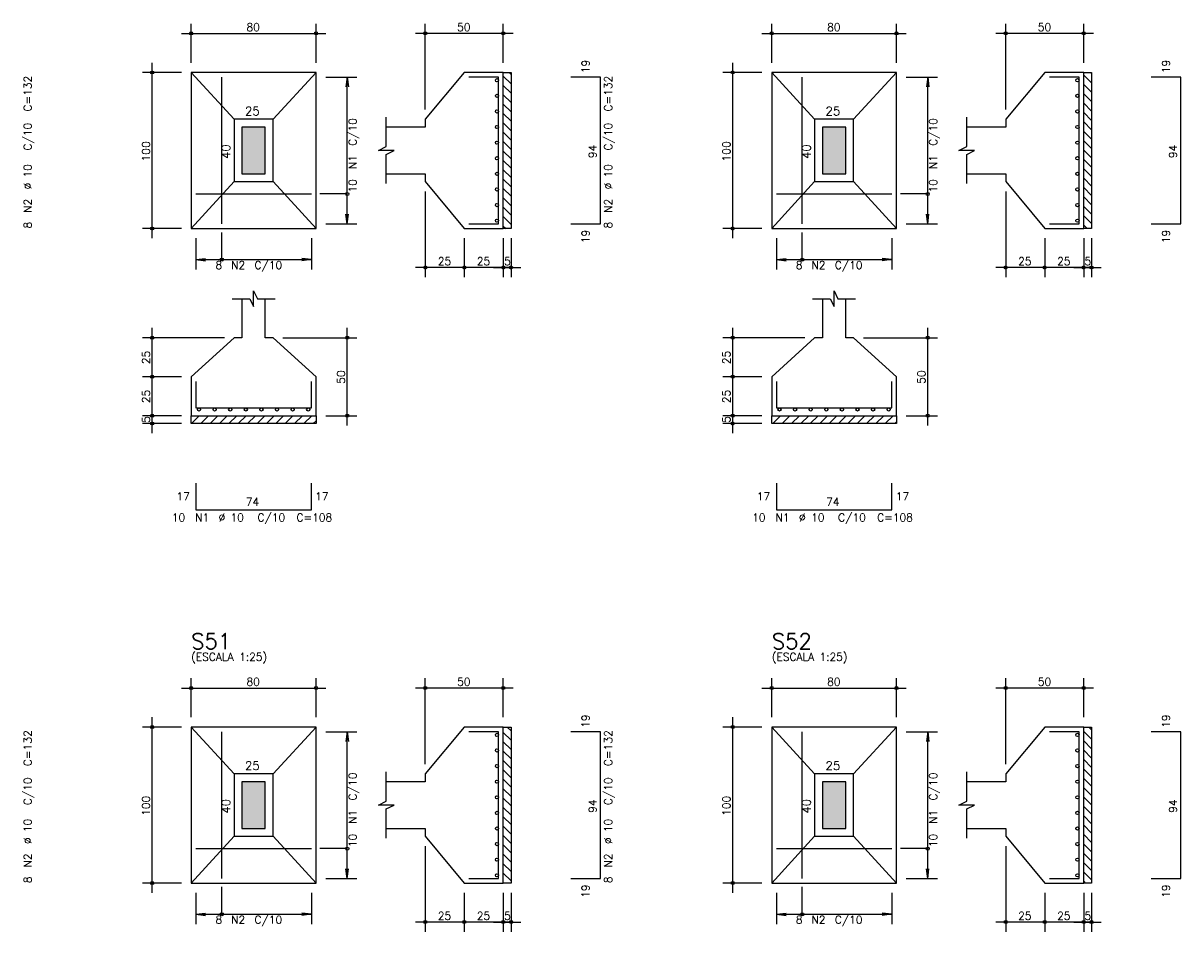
# Model space of a CAD drawing. Extents: x 0 to 119, y 0 to 84.
# Tile 12 of 16: x 59 to 89, y 41 to 65. Entities that reach past the tile are written whole.
import ezdxf

# ---------------------------------------------------------------- set-up
doc = ezdxf.new("R2010")
doc.units = 0
doc.header["$MEASUREMENT"] = 0
for name, color, linetype in [('1', 1, 'CONTINUOUS'), ('2', 2, 'CONTINUOUS'), ('3', 3, 'CONTINUOUS'), ('6', 6, 'CONTINUOUS'), ('7', 7, 'CONTINUOUS'), ('9', 9, 'CONTINUOUS')]:
    doc.layers.add(name, color=color, linetype=linetype)
doc.styles.get("Standard").update_dxf_attribs({"font": 'ROMANS.SHX'})

msp = doc.modelspace()

# ---------------------------------------------------------------- linework, layer by layer
at = {"layer": '1', "linetype": 'Continuous'}
for p, q in [((71.78853, 63.325434), (71.98853, 63.125434)), ((71.93758, 63.4168), (71.98853, 63.36585)), ((86.67067, 63.349105), (86.87067, 63.149105)), ((86.843391, 63.4168), (86.87067, 63.389521)), ((71.78853, 63.085017), (71.98853, 62.885017)), ((86.67067, 63.108688), (86.87067, 62.908688)), ((71.78853, 62.844601), (71.98853, 62.644601)), ((86.67067, 62.868272), (86.87067, 62.668272)), ((86.67067, 62.627856), (86.87067, 62.427856)), ((71.78853, 62.604185), (71.98853, 62.404185)), ((71.78853, 62.363769), (71.98853, 62.163769)), ((86.67067, 62.387439), (86.87067, 62.187439)), ((71.78853, 62.123352), (71.98853, 61.923352)), ((86.67067, 62.147023), (86.87067, 61.947023)), ((71.78853, 61.882936), (71.98853, 61.682936)), ((86.67067, 61.906607), (86.87067, 61.706607)), ((71.78853, 61.64252), (71.98853, 61.44252)), ((86.67067, 61.666191), (86.87067, 61.466191)), ((71.78853, 61.402103), (71.98853, 61.202103)), ((71.78853, 61.161687), (71.98853, 60.961687)), ((86.67067, 61.425774), (86.87067, 61.225774)), ((86.67067, 61.185358), (86.87067, 60.985358)), ((71.78853, 60.921271), (71.98853, 60.721271)), ((86.67067, 60.944942), (86.87067, 60.744942)), ((71.78853, 60.680854), (71.98853, 60.480854)), ((86.67067, 60.704525), (86.87067, 60.504525)), ((71.78853, 60.440438), (71.98853, 60.240438)), ((86.67067, 60.464109), (86.87067, 60.264109)), ((71.78853, 60.200022), (71.98853, 60.000022)), ((71.78853, 59.959605), (71.98853, 59.759605)), ((86.67067, 60.223693), (86.87067, 60.023693)), ((86.67067, 59.983276), (86.87067, 59.783276)), ((71.78853, 59.719189), (71.98853, 59.519189)), ((86.67067, 59.74286), (86.87067, 59.54286)), ((71.78853, 59.478773), (71.850503, 59.4168)), ((86.67067, 59.502444), (86.756314, 59.4168)), ((63.793036, 54.4168), (63.993036, 54.6168)), ((64.033452, 54.4168), (64.233452, 54.6168)), ((64.273869, 54.4168), (64.473869, 54.6168)), ((64.514285, 54.4168), (64.714285, 54.6168)), ((64.754701, 54.4168), (64.954701, 54.6168)), ((64.995117, 54.4168), (65.195117, 54.6168)), ((65.235534, 54.4168), (65.435534, 54.6168)), ((65.47595, 54.4168), (65.67595, 54.6168)), ((65.716366, 54.4168), (65.916366, 54.6168)), ((65.956783, 54.4168), (66.156783, 54.6168)), ((66.197199, 54.4168), (66.397199, 54.6168)), ((66.437615, 54.4168), (66.637615, 54.6168)), ((66.678032, 54.4168), (66.878032, 54.6168)), ((78.698847, 54.4168), (78.898847, 54.6168)), ((78.939263, 54.4168), (79.139263, 54.6168)), ((79.179679, 54.4168), (79.379679, 54.6168)), ((79.420096, 54.4168), (79.620096, 54.6168)), ((79.660512, 54.4168), (79.860512, 54.6168)), ((79.900928, 54.4168), (80.100928, 54.6168)), ((80.141345, 54.4168), (80.341345, 54.6168)), ((80.381761, 54.4168), (80.581761, 54.6168)), ((80.622177, 54.4168), (80.822177, 54.6168)), ((80.862594, 54.4168), (81.062594, 54.6168)), ((81.10301, 54.4168), (81.30301, 54.6168)), ((81.343426, 54.4168), (81.543426, 54.6168)), ((81.583843, 54.4168), (81.783843, 54.6168)), ((66.918448, 54.4168), (66.98853, 54.486882)), ((81.824259, 54.4168), (81.87067, 54.463211)), ((71.891639, 46.6336), (71.98853, 46.536709)), ((86.79745, 46.6336), (86.87067, 46.56038)), ((71.78853, 46.496292), (71.98853, 46.296292)), ((86.67067, 46.519963), (86.87067, 46.319963)), ((71.78853, 46.255876), (71.98853, 46.055876)), ((71.78853, 46.01546), (71.98853, 45.81546)), ((86.67067, 46.279547), (86.87067, 46.079547)), ((86.67067, 46.039131), (86.87067, 45.839131)), ((71.78853, 45.775043), (71.98853, 45.575043)), ((86.67067, 45.798714), (86.87067, 45.598714)), ((71.78853, 45.534627), (71.98853, 45.334627)), ((86.67067, 45.558298), (86.87067, 45.358298)), ((71.78853, 45.294211), (71.98853, 45.094211)), ((86.67067, 45.317882), (86.87067, 45.117882)), ((71.78853, 45.053795), (71.98853, 44.853795)), ((86.67067, 45.077465), (86.87067, 44.877465)), ((86.67067, 44.837049), (86.87067, 44.637049)), ((71.78853, 44.813378), (71.98853, 44.613378)), ((71.78853, 44.572962), (71.98853, 44.372962)), ((86.67067, 44.596633), (86.87067, 44.396633)), ((71.78853, 44.332546), (71.98853, 44.132546)), ((86.67067, 44.356217), (86.87067, 44.156217)), ((71.78853, 44.092129), (71.98853, 43.892129)), ((86.67067, 44.1158), (86.87067, 43.9158)), ((71.78853, 43.851713), (71.98853, 43.651713)), ((86.67067, 43.875384), (86.87067, 43.675384)), ((86.67067, 43.634968), (86.87067, 43.434968)), ((71.78853, 43.611297), (71.98853, 43.411297)), ((71.78853, 43.37088), (71.98853, 43.17088)), ((86.67067, 43.394551), (86.87067, 43.194551)), ((71.78853, 43.130464), (71.98853, 42.930464)), ((86.67067, 43.154135), (86.87067, 42.954135)), ((71.78853, 42.890048), (71.98853, 42.690048)), ((86.67067, 42.913719), (86.87067, 42.713719)), ((71.78853, 42.649631), (71.804561, 42.6336)), ((86.67067, 42.673302), (86.710372, 42.6336))]:
    msp.add_line(p, q, dxfattribs=at)
for points in [[(71.78853, 59.4168), (71.78853, 63.4168), (71.98853, 63.4168), (71.98853, 59.4168), (71.78853, 59.4168)], [(86.67067, 59.4168), (86.67067, 63.4168), (86.87067, 63.4168), (86.87067, 59.4168), (86.67067, 59.4168)], [(63.78853, 54.6168), (66.98853, 54.6168), (66.98853, 54.4168), (63.78853, 54.4168), (63.78853, 54.6168)], [(78.67067, 54.6168), (81.87067, 54.6168), (81.87067, 54.4168), (78.67067, 54.4168), (78.67067, 54.6168)], [(71.78853, 42.6336), (71.78853, 46.6336), (71.98853, 46.6336), (71.98853, 42.6336), (71.78853, 42.6336)], [(86.67067, 42.6336), (86.67067, 46.6336), (86.87067, 46.6336), (86.87067, 42.6336), (86.67067, 42.6336)]]:
    msp.add_lwpolyline(points, dxfattribs=at)
at = {"layer": '2', "linetype": 'Continuous'}
for p, q in [((63.53853, 64.4168), (67.23853, 64.4168)), ((63.78853, 63.6668), (63.78853, 64.6668)), ((66.98853, 63.6668), (66.98853, 64.6668)), ((72.03853, 64.4168), (69.53853, 64.4168)), ((69.78853, 62.4668), (69.78853, 64.6668)), ((71.78853, 63.6668), (71.78853, 64.6668)), ((78.42067, 64.4168), (82.12067, 64.4168)), ((78.67067, 63.6668), (78.67067, 64.6668)), ((81.87067, 63.6668), (81.87067, 64.6668)), ((86.92067, 64.4168), (84.42067, 64.4168)), ((84.67067, 62.4668), (84.67067, 64.6668)), ((86.67067, 63.6668), (86.67067, 64.6668)), ((62.78853, 59.1668), (62.78853, 63.6668)), ((77.67067, 59.1668), (77.67067, 63.6668)), ((63.53853, 63.4168), (62.53853, 63.4168)), ((63.78853, 63.4168), (63.78853, 63.4168)), ((63.78853, 63.4168), (63.78853, 63.4168)), ((66.98853, 63.4168), (66.98853, 63.4168)), ((66.98853, 63.2968), (66.98853, 63.2968)), ((67.23853, 63.2968), (68.03853, 63.2968)), ((67.78853, 63.2968), (67.755898, 63.048939)), ((67.78853, 59.5368), (67.78853, 63.2968)), ((67.78853, 63.2968), (67.821162, 63.048939)), ((71.78853, 63.4168), (71.78853, 63.4168)), ((78.42067, 63.4168), (77.42067, 63.4168)), ((78.67067, 63.4168), (78.67067, 63.4168)), ((78.67067, 63.4168), (78.67067, 63.4168)), ((81.87067, 63.4168), (81.87067, 63.4168)), ((81.87067, 63.2968), (81.87067, 63.2968)), ((82.12067, 63.2968), (82.92067, 63.2968)), ((82.67067, 63.2968), (82.638038, 63.048939)), ((82.67067, 59.5368), (82.67067, 63.2968)), ((82.67067, 63.2968), (82.703302, 63.048939)), ((86.67067, 63.4168), (86.67067, 63.4168)), ((69.78853, 62.2168), (69.78853, 62.2168)), ((84.67067, 62.2168), (84.67067, 62.2168)), ((69.78853, 60.6168), (69.78853, 60.6168)), ((84.67067, 60.6168), (84.67067, 60.6168)), ((69.78853, 60.3668), (69.78853, 58.1668)), ((84.67067, 60.3668), (84.67067, 58.1668)), ((67.78853, 59.5368), (67.755898, 59.784661)), ((67.78853, 59.5368), (67.821162, 59.784661)), ((82.67067, 59.5368), (82.638038, 59.784661)), ((82.67067, 59.5368), (82.703302, 59.784661)), ((63.53853, 59.4168), (62.53853, 59.4168)), ((63.78853, 59.4168), (63.78853, 59.4168)), ((63.90853, 59.4168), (63.90853, 59.4168)), ((66.86853, 59.4168), (66.86853, 59.4168)), ((66.98853, 59.5368), (66.98853, 59.5368)), ((67.23853, 59.5368), (68.03853, 59.5368)), ((70.78853, 59.4168), (70.78853, 59.4168)), ((70.78853, 59.4168), (70.78853, 59.4168)), ((71.78853, 59.4168), (71.78853, 59.4168)), ((71.78853, 59.4168), (71.78853, 59.4168)), ((71.98853, 59.4168), (71.98853, 59.4168)), ((78.42067, 59.4168), (77.42067, 59.4168)), ((78.67067, 59.4168), (78.67067, 59.4168)), ((78.79067, 59.4168), (78.79067, 59.4168)), ((81.75067, 59.4168), (81.75067, 59.4168)), ((81.87067, 59.5368), (81.87067, 59.5368)), ((82.12067, 59.5368), (82.92067, 59.5368)), ((85.67067, 59.4168), (85.67067, 59.4168)), ((85.67067, 59.4168), (85.67067, 59.4168)), ((86.67067, 59.4168), (86.67067, 59.4168)), ((86.67067, 59.4168), (86.67067, 59.4168)), ((86.87067, 59.4168), (86.87067, 59.4168)), ((63.90853, 59.1668), (63.90853, 58.3668)), ((66.86853, 59.1668), (66.86853, 58.3668)), ((70.78853, 59.1668), (70.78853, 58.1668)), ((70.78853, 59.1668), (70.78853, 58.1668)), ((71.78853, 59.1668), (71.78853, 58.1668)), ((71.78853, 59.1668), (71.78853, 58.1668)), ((71.98853, 59.1668), (71.98853, 58.1668)), ((78.79067, 59.1668), (78.79067, 58.3668)), ((81.75067, 59.1668), (81.75067, 58.3668)), ((85.67067, 59.1668), (85.67067, 58.1668)), ((85.67067, 59.1668), (85.67067, 58.1668)), ((86.67067, 59.1668), (86.67067, 58.1668)), ((86.67067, 59.1668), (86.67067, 58.1668)), ((86.87067, 59.1668), (86.87067, 58.1668)), ((63.90853, 58.6168), (64.156391, 58.649432)), ((63.90853, 58.6168), (66.86853, 58.6168)), ((63.90853, 58.6168), (64.156391, 58.584168)), ((66.86853, 58.6168), (66.620669, 58.649432)), ((66.86853, 58.6168), (66.620669, 58.584168)), ((78.79067, 58.6168), (79.038531, 58.649432)), ((78.79067, 58.6168), (81.75067, 58.6168)), ((78.79067, 58.6168), (79.038531, 58.584168)), ((81.75067, 58.6168), (81.502809, 58.649432)), ((81.75067, 58.6168), (81.502809, 58.584168)), ((71.03853, 58.4168), (69.53853, 58.4168)), ((72.03853, 58.4168), (70.53853, 58.4168)), ((71.53853, 58.4168), (72.23853, 58.4168)), ((85.92067, 58.4168), (84.42067, 58.4168)), ((86.92067, 58.4168), (85.42067, 58.4168)), ((86.42067, 58.4168), (87.12067, 58.4168)), ((62.78853, 55.3668), (62.78853, 56.8668)), ((67.78853, 54.3668), (67.78853, 56.8668)), ((77.67067, 55.3668), (77.67067, 56.8668)), ((82.67067, 54.3668), (82.67067, 56.8668)), ((64.63853, 56.6168), (62.53853, 56.6168)), ((64.88853, 56.6168), (64.88853, 56.6168)), ((65.88853, 56.6168), (65.88853, 56.6168)), ((66.13853, 56.6168), (68.03853, 56.6168)), ((79.52067, 56.6168), (77.42067, 56.6168)), ((79.77067, 56.6168), (79.77067, 56.6168)), ((80.77067, 56.6168), (80.77067, 56.6168)), ((81.02067, 56.6168), (82.92067, 56.6168)), ((62.78853, 54.3668), (62.78853, 55.8668)), ((77.67067, 54.3668), (77.67067, 55.8668)), ((63.53853, 55.6168), (62.53853, 55.6168)), ((63.53853, 55.6168), (62.53853, 55.6168)), ((63.78853, 55.6168), (63.78853, 55.6168)), ((63.78853, 55.6168), (63.78853, 55.6168)), ((78.42067, 55.6168), (77.42067, 55.6168)), ((78.42067, 55.6168), (77.42067, 55.6168)), ((78.67067, 55.6168), (78.67067, 55.6168)), ((78.67067, 55.6168), (78.67067, 55.6168)), ((63.53853, 54.6168), (62.53853, 54.6168)), ((63.53853, 54.6168), (62.53853, 54.6168)), ((62.78853, 54.1668), (62.78853, 54.8668)), ((63.78853, 54.6168), (63.78853, 54.6168)), ((63.78853, 54.6168), (63.78853, 54.6168)), ((66.98853, 54.6168), (66.98853, 54.6168)), ((67.23853, 54.6168), (68.03853, 54.6168)), ((78.42067, 54.6168), (77.42067, 54.6168)), ((78.42067, 54.6168), (77.42067, 54.6168)), ((77.67067, 54.1668), (77.67067, 54.8668)), ((78.67067, 54.6168), (78.67067, 54.6168)), ((78.67067, 54.6168), (78.67067, 54.6168)), ((81.87067, 54.6168), (81.87067, 54.6168)), ((82.12067, 54.6168), (82.92067, 54.6168)), ((63.53853, 54.4168), (62.53853, 54.4168)), ((63.78853, 54.4168), (63.78853, 54.4168)), ((78.42067, 54.4168), (77.42067, 54.4168)), ((78.67067, 54.4168), (78.67067, 54.4168)), ((63.78853, 46.8836), (63.78853, 47.8836)), ((66.98853, 46.8836), (66.98853, 47.8836)), ((69.78853, 45.6836), (69.78853, 47.8836)), ((71.78853, 46.8836), (71.78853, 47.8836)), ((78.67067, 46.8836), (78.67067, 47.8836)), ((81.87067, 46.8836), (81.87067, 47.8836)), ((84.67067, 45.6836), (84.67067, 47.8836)), ((86.67067, 46.8836), (86.67067, 47.8836)), ((63.53853, 47.6336), (67.23853, 47.6336)), ((72.03853, 47.6336), (69.53853, 47.6336)), ((78.42067, 47.6336), (82.12067, 47.6336)), ((86.92067, 47.6336), (84.42067, 47.6336)), ((63.53853, 46.6336), (62.53853, 46.6336)), ((62.78853, 42.3836), (62.78853, 46.8836)), ((63.78853, 46.6336), (63.78853, 46.6336)), ((63.78853, 46.6336), (63.78853, 46.6336)), ((66.98853, 46.6336), (66.98853, 46.6336)), ((71.78853, 46.6336), (71.78853, 46.6336)), ((78.42067, 46.6336), (77.42067, 46.6336)), ((77.67067, 42.3836), (77.67067, 46.8836)), ((78.67067, 46.6336), (78.67067, 46.6336)), ((78.67067, 46.6336), (78.67067, 46.6336)), ((81.87067, 46.6336), (81.87067, 46.6336)), ((86.67067, 46.6336), (86.67067, 46.6336)), ((66.98853, 46.5136), (66.98853, 46.5136)), ((67.23853, 46.5136), (68.03853, 46.5136)), ((67.78853, 46.5136), (67.755898, 46.265739)), ((67.78853, 42.7536), (67.78853, 46.5136)), ((67.78853, 46.5136), (67.821162, 46.265739)), ((81.87067, 46.5136), (81.87067, 46.5136)), ((82.12067, 46.5136), (82.92067, 46.5136)), ((82.67067, 46.5136), (82.638038, 46.265739)), ((82.67067, 42.7536), (82.67067, 46.5136)), ((82.67067, 46.5136), (82.703302, 46.265739)), ((69.78853, 45.4336), (69.78853, 45.4336)), ((84.67067, 45.4336), (84.67067, 45.4336)), ((69.78853, 43.8336), (69.78853, 43.8336)), ((84.67067, 43.8336), (84.67067, 43.8336)), ((69.78853, 43.5836), (69.78853, 41.3836)), ((84.67067, 43.5836), (84.67067, 41.3836)), ((66.98853, 42.7536), (66.98853, 42.7536)), ((67.23853, 42.7536), (68.03853, 42.7536)), ((67.78853, 42.7536), (67.755898, 43.001461)), ((67.78853, 42.7536), (67.821162, 43.001461)), ((81.87067, 42.7536), (81.87067, 42.7536)), ((82.12067, 42.7536), (82.92067, 42.7536)), ((82.67067, 42.7536), (82.638038, 43.001461)), ((82.67067, 42.7536), (82.703302, 43.001461)), ((63.53853, 42.6336), (62.53853, 42.6336)), ((63.78853, 42.6336), (63.78853, 42.6336)), ((63.90853, 42.6336), (63.90853, 42.6336)), ((66.86853, 42.6336), (66.86853, 42.6336)), ((70.78853, 42.6336), (70.78853, 42.6336)), ((70.78853, 42.6336), (70.78853, 42.6336)), ((71.78853, 42.6336), (71.78853, 42.6336)), ((71.78853, 42.6336), (71.78853, 42.6336)), ((71.98853, 42.6336), (71.98853, 42.6336)), ((78.42067, 42.6336), (77.42067, 42.6336)), ((78.67067, 42.6336), (78.67067, 42.6336)), ((78.79067, 42.6336), (78.79067, 42.6336)), ((81.75067, 42.6336), (81.75067, 42.6336)), ((85.67067, 42.6336), (85.67067, 42.6336)), ((85.67067, 42.6336), (85.67067, 42.6336)), ((86.67067, 42.6336), (86.67067, 42.6336)), ((86.67067, 42.6336), (86.67067, 42.6336)), ((86.87067, 42.6336), (86.87067, 42.6336)), ((63.90853, 42.3836), (63.90853, 41.5836)), ((66.86853, 42.3836), (66.86853, 41.5836)), ((70.78853, 42.3836), (70.78853, 41.3836)), ((70.78853, 42.3836), (70.78853, 41.3836)), ((71.78853, 42.3836), (71.78853, 41.3836)), ((71.78853, 42.3836), (71.78853, 41.3836)), ((71.98853, 42.3836), (71.98853, 41.3836)), ((78.79067, 42.3836), (78.79067, 41.5836)), ((81.75067, 42.3836), (81.75067, 41.5836)), ((85.67067, 42.3836), (85.67067, 41.3836)), ((85.67067, 42.3836), (85.67067, 41.3836)), ((86.67067, 42.3836), (86.67067, 41.3836)), ((86.67067, 42.3836), (86.67067, 41.3836)), ((86.87067, 42.3836), (86.87067, 41.3836)), ((63.90853, 41.8336), (64.156391, 41.866232)), ((66.86853, 41.8336), (66.620669, 41.866232)), ((78.79067, 41.8336), (79.038531, 41.866232)), ((81.75067, 41.8336), (81.502809, 41.866232)), ((63.90853, 41.8336), (66.86853, 41.8336)), ((63.90853, 41.8336), (64.156391, 41.800968)), ((66.86853, 41.8336), (66.620669, 41.800968)), ((71.03853, 41.6336), (69.53853, 41.6336)), ((72.03853, 41.6336), (70.53853, 41.6336)), ((71.53853, 41.6336), (72.23853, 41.6336)), ((78.79067, 41.8336), (81.75067, 41.8336)), ((78.79067, 41.8336), (79.038531, 41.800968)), ((81.75067, 41.8336), (81.502809, 41.800968)), ((85.92067, 41.6336), (84.42067, 41.6336)), ((86.92067, 41.6336), (85.42067, 41.6336)), ((86.42067, 41.6336), (87.12067, 41.6336))]:
    msp.add_line(p, q, dxfattribs=at)
for points in [[(63.78853, 59.4168), (66.98853, 59.4168), (66.98853, 63.4168), (63.78853, 63.4168), (63.78853, 59.4168)], [(64.88853, 62.2168), (63.78853, 63.4168)], [(65.88853, 62.2168), (66.98853, 63.4168)], [(68.78853, 60.8168), (69.78853, 60.8168), (69.78853, 60.6168), (70.78853, 59.4168), (71.78853, 59.4168), (71.78853, 63.4168), (70.78853, 63.4168), (69.78853, 62.2168), (69.78853, 62.0168), (68.78853, 62.0168)], [(78.67067, 59.4168), (81.87067, 59.4168), (81.87067, 63.4168), (78.67067, 63.4168), (78.67067, 59.4168)], [(79.77067, 62.2168), (78.67067, 63.4168)], [(80.77067, 62.2168), (81.87067, 63.4168)], [(83.67067, 60.8168), (84.67067, 60.8168), (84.67067, 60.6168), (85.67067, 59.4168), (86.67067, 59.4168), (86.67067, 63.4168), (85.67067, 63.4168), (84.67067, 62.2168), (84.67067, 62.0168), (83.67067, 62.0168)], [(64.88853, 60.6168), (65.88853, 60.6168), (65.88853, 62.2168), (64.88853, 62.2168), (64.88853, 60.6168)], [(68.78853, 60.5668), (68.78853, 61.3168), (68.98853, 61.4168), (68.58853, 61.4168), (68.78853, 61.5168), (68.78853, 62.2668)], [(79.77067, 60.6168), (80.77067, 60.6168), (80.77067, 62.2168), (79.77067, 62.2168), (79.77067, 60.6168)], [(83.67067, 60.5668), (83.67067, 61.3168), (83.87067, 61.4168), (83.47067, 61.4168), (83.67067, 61.5168), (83.67067, 62.2668)], [(65.08853, 60.8168), (65.68853, 60.8168), (65.68853, 62.0168), (65.08853, 62.0168), (65.08853, 60.8168)], [(79.97067, 60.8168), (80.57067, 60.8168), (80.57067, 62.0168), (79.97067, 62.0168), (79.97067, 60.8168)], [(64.88853, 60.6168), (63.78853, 59.4168)], [(65.88853, 60.6168), (66.98853, 59.4168)], [(79.77067, 60.6168), (78.67067, 59.4168)], [(80.77067, 60.6168), (81.87067, 59.4168)], [(67.78853, 60.3018), (67.08853, 60.3018)], [(82.67067, 60.3018), (81.97067, 60.3018)], [(64.57353, 58.6168), (64.57353, 59.3168)], [(79.45567, 58.6168), (79.45567, 59.3168)], [(65.08853, 57.6168), (65.08853, 56.6168), (64.88853, 56.6168), (63.78853, 55.6168), (63.78853, 54.6168), (66.98853, 54.6168), (66.98853, 55.6168), (65.88853, 56.6168), (65.68853, 56.6168), (65.68853, 57.6168)], [(64.83853, 57.6168), (65.28853, 57.6168), (65.38853, 57.4168), (65.38853, 57.8168), (65.48853, 57.6168), (65.93853, 57.6168)], [(79.97067, 57.6168), (79.97067, 56.6168), (79.77067, 56.6168), (78.67067, 55.6168), (78.67067, 54.6168), (81.87067, 54.6168), (81.87067, 55.6168), (80.77067, 56.6168), (80.57067, 56.6168), (80.57067, 57.6168)], [(79.72067, 57.6168), (80.17067, 57.6168), (80.27067, 57.4168), (80.27067, 57.8168), (80.37067, 57.6168), (80.82067, 57.6168)], [(63.78853, 42.6336), (66.98853, 42.6336), (66.98853, 46.6336), (63.78853, 46.6336), (63.78853, 42.6336)], [(64.88853, 45.4336), (63.78853, 46.6336)], [(65.88853, 45.4336), (66.98853, 46.6336)], [(68.78853, 44.0336), (69.78853, 44.0336), (69.78853, 43.8336), (70.78853, 42.6336), (71.78853, 42.6336), (71.78853, 46.6336), (70.78853, 46.6336), (69.78853, 45.4336), (69.78853, 45.2336), (68.78853, 45.2336)], [(78.67067, 42.6336), (81.87067, 42.6336), (81.87067, 46.6336), (78.67067, 46.6336), (78.67067, 42.6336)], [(79.77067, 45.4336), (78.67067, 46.6336)], [(80.77067, 45.4336), (81.87067, 46.6336)], [(83.67067, 44.0336), (84.67067, 44.0336), (84.67067, 43.8336), (85.67067, 42.6336), (86.67067, 42.6336), (86.67067, 46.6336), (85.67067, 46.6336), (84.67067, 45.4336), (84.67067, 45.2336), (83.67067, 45.2336)], [(64.88853, 43.8336), (65.88853, 43.8336), (65.88853, 45.4336), (64.88853, 45.4336), (64.88853, 43.8336)], [(68.78853, 43.7836), (68.78853, 44.5336), (68.98853, 44.6336), (68.58853, 44.6336), (68.78853, 44.7336), (68.78853, 45.4836)], [(79.77067, 43.8336), (80.77067, 43.8336), (80.77067, 45.4336), (79.77067, 45.4336), (79.77067, 43.8336)], [(83.67067, 43.7836), (83.67067, 44.5336), (83.87067, 44.6336), (83.47067, 44.6336), (83.67067, 44.7336), (83.67067, 45.4836)], [(65.08853, 44.0336), (65.68853, 44.0336), (65.68853, 45.2336), (65.08853, 45.2336), (65.08853, 44.0336)], [(79.97067, 44.0336), (80.57067, 44.0336), (80.57067, 45.2336), (79.97067, 45.2336), (79.97067, 44.0336)], [(64.88853, 43.8336), (63.78853, 42.6336)], [(65.88853, 43.8336), (66.98853, 42.6336)], [(79.77067, 43.8336), (78.67067, 42.6336)], [(80.77067, 43.8336), (81.87067, 42.6336)], [(67.78853, 43.5186), (67.08853, 43.5186)], [(82.67067, 43.5186), (81.97067, 43.5186)], [(64.57353, 41.8336), (64.57353, 42.5336)], [(79.45567, 41.8336), (79.45567, 42.5336)]]:
    msp.add_lwpolyline(points, dxfattribs=at)
for centre, radius in [((63.78853, 64.4168), 0.04), ((63.78853, 64.4168), 0.02), ((66.98853, 64.4168), 0.04), ((66.98853, 64.4168), 0.02), ((69.78853, 64.4168), 0.04), ((69.78853, 64.4168), 0.02), ((71.78853, 64.4168), 0.04), ((71.78853, 64.4168), 0.02), ((78.67067, 64.4168), 0.04), ((78.67067, 64.4168), 0.02), ((81.87067, 64.4168), 0.04), ((81.87067, 64.4168), 0.02), ((84.67067, 64.4168), 0.04), ((84.67067, 64.4168), 0.02), ((86.67067, 64.4168), 0.04), ((86.67067, 64.4168), 0.02), ((62.78853, 63.4168), 0.04), ((62.78853, 63.4168), 0.02), ((77.67067, 63.4168), 0.04), ((77.67067, 63.4168), 0.02), ((67.78853, 60.3018), 0.04), ((82.67067, 60.3018), 0.04), ((62.78853, 59.4168), 0.04), ((62.78853, 59.4168), 0.02), ((77.67067, 59.4168), 0.04), ((77.67067, 59.4168), 0.02), ((64.57353, 58.6168), 0.04), ((79.45567, 58.6168), 0.04), ((69.78853, 58.4168), 0.04), ((69.78853, 58.4168), 0.02), ((70.78853, 58.4168), 0.04), ((70.78853, 58.4168), 0.04), ((70.78853, 58.4168), 0.02), ((70.78853, 58.4168), 0.02), ((71.78853, 58.4168), 0.04), ((71.78853, 58.4168), 0.04), ((71.78853, 58.4168), 0.02), ((71.78853, 58.4168), 0.02), ((71.98853, 58.4168), 0.04), ((71.98853, 58.4168), 0.02), ((84.67067, 58.4168), 0.04), ((84.67067, 58.4168), 0.02), ((85.67067, 58.4168), 0.04), ((85.67067, 58.4168), 0.04), ((85.67067, 58.4168), 0.02), ((85.67067, 58.4168), 0.02), ((86.67067, 58.4168), 0.04), ((86.67067, 58.4168), 0.04), ((86.67067, 58.4168), 0.02), ((86.67067, 58.4168), 0.02), ((86.87067, 58.4168), 0.04), ((86.87067, 58.4168), 0.02), ((62.78853, 56.6168), 0.04), ((62.78853, 56.6168), 0.02), ((67.78853, 56.6168), 0.04), ((67.78853, 56.6168), 0.02), ((77.67067, 56.6168), 0.04), ((77.67067, 56.6168), 0.02), ((82.67067, 56.6168), 0.04), ((82.67067, 56.6168), 0.02), ((62.78853, 55.6168), 0.04), ((62.78853, 55.6168), 0.04), ((62.78853, 55.6168), 0.02), ((62.78853, 55.6168), 0.02), ((77.67067, 55.6168), 0.04), ((77.67067, 55.6168), 0.04), ((77.67067, 55.6168), 0.02), ((77.67067, 55.6168), 0.02), ((62.78853, 54.6168), 0.04), ((62.78853, 54.6168), 0.04), ((62.78853, 54.6168), 0.02), ((62.78853, 54.6168), 0.02), ((67.78853, 54.6168), 0.04), ((67.78853, 54.6168), 0.02), ((77.67067, 54.6168), 0.04), ((77.67067, 54.6168), 0.04), ((77.67067, 54.6168), 0.02), ((77.67067, 54.6168), 0.02), ((82.67067, 54.6168), 0.04), ((82.67067, 54.6168), 0.02), ((62.78853, 54.4168), 0.04), ((62.78853, 54.4168), 0.02), ((77.67067, 54.4168), 0.04), ((77.67067, 54.4168), 0.02), ((63.78853, 47.6336), 0.04), ((63.78853, 47.6336), 0.02), ((66.98853, 47.6336), 0.04), ((66.98853, 47.6336), 0.02), ((69.78853, 47.6336), 0.04), ((69.78853, 47.6336), 0.02), ((71.78853, 47.6336), 0.04), ((71.78853, 47.6336), 0.02), ((78.67067, 47.6336), 0.04), ((78.67067, 47.6336), 0.02), ((81.87067, 47.6336), 0.04), ((81.87067, 47.6336), 0.02), ((84.67067, 47.6336), 0.04), ((84.67067, 47.6336), 0.02), ((86.67067, 47.6336), 0.04), ((86.67067, 47.6336), 0.02), ((62.78853, 46.6336), 0.04), ((62.78853, 46.6336), 0.02), ((77.67067, 46.6336), 0.04), ((77.67067, 46.6336), 0.02), ((67.78853, 43.5186), 0.04), ((82.67067, 43.5186), 0.04), ((62.78853, 42.6336), 0.04), ((62.78853, 42.6336), 0.02), ((77.67067, 42.6336), 0.04), ((77.67067, 42.6336), 0.02), ((64.57353, 41.8336), 0.04), ((79.45567, 41.8336), 0.04), ((69.78853, 41.6336), 0.04), ((69.78853, 41.6336), 0.02), ((70.78853, 41.6336), 0.04), ((70.78853, 41.6336), 0.04), ((70.78853, 41.6336), 0.02), ((70.78853, 41.6336), 0.02), ((71.78853, 41.6336), 0.04), ((71.78853, 41.6336), 0.04), ((71.78853, 41.6336), 0.02), ((71.78853, 41.6336), 0.02), ((71.98853, 41.6336), 0.04), ((71.98853, 41.6336), 0.02), ((84.67067, 41.6336), 0.04), ((84.67067, 41.6336), 0.02), ((85.67067, 41.6336), 0.04), ((85.67067, 41.6336), 0.04), ((85.67067, 41.6336), 0.02), ((85.67067, 41.6336), 0.02), ((86.67067, 41.6336), 0.04), ((86.67067, 41.6336), 0.04), ((86.67067, 41.6336), 0.02), ((86.67067, 41.6336), 0.02), ((86.87067, 41.6336), 0.04), ((86.87067, 41.6336), 0.02)]:
    msp.add_circle(centre, radius, dxfattribs=at)
at = {"layer": '3', "linetype": 'Continuous'}
for centre in [(71.62722, 63.2168), (86.50936, 63.2168), (71.62722, 62.8168), (86.50936, 62.8168), (71.62722, 62.4168), (86.50936, 62.4168), (71.62722, 62.0168), (86.50936, 62.0168), (71.62722, 61.6168), (86.50936, 61.6168), (71.62722, 61.2168), (86.50936, 61.2168), (71.62722, 60.8168), (86.50936, 60.8168), (71.62722, 60.4168), (86.50936, 60.4168), (71.62722, 60.0168), (86.50936, 60.0168), (71.62722, 59.6168), (86.50936, 59.6168), (63.98853, 54.77549), (64.38853, 54.77549), (64.78853, 54.77549), (65.18853, 54.77549), (65.58853, 54.77549), (65.98853, 54.77549), (66.38853, 54.77549), (66.78853, 54.77549), (78.87067, 54.77549), (79.27067, 54.77549), (79.67067, 54.77549), (80.07067, 54.77549), (80.47067, 54.77549), (80.87067, 54.77549), (81.27067, 54.77549), (81.67067, 54.77549), (71.62722, 46.4336), (86.50936, 46.4336), (71.62722, 46.0336), (86.50936, 46.0336), (71.62722, 45.6336), (86.50936, 45.6336), (71.62722, 45.2336), (86.50936, 45.2336), (71.62722, 44.8336), (86.50936, 44.8336), (71.62722, 44.4336), (86.50936, 44.4336), (71.62722, 44.0336), (86.50936, 44.0336), (71.62722, 43.6336), (86.50936, 43.6336), (71.62722, 43.2336), (86.50936, 43.2336), (71.62722, 42.8336), (86.50936, 42.8336)]:
    msp.add_circle(centre, 0.04131, dxfattribs=at)
at = {"layer": '6', "linetype": 'Continuous'}
for p, q in [((64.57353, 59.5368), (64.57353, 63.2968)), ((71.66853, 63.2968), (70.90853, 63.2968)), ((71.66853, 59.5368), (71.66853, 63.2968)), ((74.27853, 63.2968), (73.51853, 63.2968)), ((74.27853, 59.5368), (74.27853, 63.2968)), ((79.45567, 59.5368), (79.45567, 63.2968)), ((86.55067, 63.2968), (85.79067, 63.2968)), ((86.55067, 59.5368), (86.55067, 63.2968)), ((89.16067, 63.2968), (88.40067, 63.2968)), ((89.16067, 59.5368), (89.16067, 63.2968)), ((63.90853, 60.3018), (66.86853, 60.3018)), ((78.79067, 60.3018), (81.75067, 60.3018)), ((70.90853, 59.5368), (71.66853, 59.5368)), ((73.51853, 59.5368), (74.27853, 59.5368)), ((85.79067, 59.5368), (86.55067, 59.5368)), ((88.40067, 59.5368), (89.16067, 59.5368)), ((63.90853, 55.4968), (63.90853, 54.8168)), ((66.86853, 54.8168), (66.86853, 55.4968)), ((78.79067, 55.4968), (78.79067, 54.8168)), ((81.75067, 54.8168), (81.75067, 55.4968)), ((63.90853, 54.8168), (66.86853, 54.8168)), ((78.79067, 54.8168), (81.75067, 54.8168)), ((63.90853, 52.8868), (63.90853, 52.2068)), ((66.86853, 52.2068), (66.86853, 52.8868)), ((78.79067, 52.8868), (78.79067, 52.2068)), ((81.75067, 52.2068), (81.75067, 52.8868)), ((63.90853, 52.2068), (66.86853, 52.2068)), ((78.79067, 52.2068), (81.75067, 52.2068)), ((64.57353, 42.7536), (64.57353, 46.5136)), ((71.66853, 46.5136), (70.90853, 46.5136)), ((71.66853, 42.7536), (71.66853, 46.5136)), ((74.27853, 46.5136), (73.51853, 46.5136)), ((74.27853, 42.7536), (74.27853, 46.5136)), ((79.45567, 42.7536), (79.45567, 46.5136)), ((86.55067, 46.5136), (85.79067, 46.5136)), ((86.55067, 42.7536), (86.55067, 46.5136)), ((89.16067, 46.5136), (88.40067, 46.5136)), ((89.16067, 42.7536), (89.16067, 46.5136)), ((63.90853, 43.5186), (66.86853, 43.5186)), ((78.79067, 43.5186), (81.75067, 43.5186)), ((70.90853, 42.7536), (71.66853, 42.7536)), ((73.51853, 42.7536), (74.27853, 42.7536)), ((85.79067, 42.7536), (86.55067, 42.7536)), ((88.40067, 42.7536), (89.16067, 42.7536))]:
    msp.add_line(p, q, dxfattribs=at)
at = {"layer": '9', "linetype": 'Continuous'}
for points in [[(65.08853, 60.8168), (65.68853, 60.8168), (65.68853, 62.0168)], [(65.08853, 60.8168), (65.68853, 62.0168), (65.08853, 62.0168)], [(65.08853, 60.8168), (65.08853, 62.0168), (65.08853, 60.8168)], [(79.97067, 60.8168), (80.57067, 60.8168), (80.57067, 62.0168)], [(79.97067, 60.8168), (80.57067, 62.0168), (79.97067, 62.0168)], [(79.97067, 60.8168), (79.97067, 62.0168), (79.97067, 60.8168)], [(65.08853, 44.0336), (65.68853, 44.0336), (65.68853, 45.2336)], [(65.08853, 44.0336), (65.68853, 45.2336), (65.08853, 45.2336)], [(65.08853, 44.0336), (65.08853, 45.2336), (65.08853, 44.0336)], [(79.97067, 44.0336), (80.57067, 44.0336), (80.57067, 45.2336)], [(79.97067, 44.0336), (80.57067, 45.2336), (79.97067, 45.2336)], [(79.97067, 44.0336), (79.97067, 45.2336), (79.97067, 44.0336)]]:
    msp.add_solid(points, dxfattribs=at)

# ---------------------------------------------------------------- texts
at = {"layer": '2', "linetype": 'Continuous'}
for s, height, p in [('80', 0.2, (65.20853, 64.4768)), ('50', 0.2, (70.60853, 64.4768)), ('80', 0.2, (80.09067, 64.4768)), ('50', 0.2, (85.49067, 64.4768)), ('25', 0.22, (65.16853, 62.3168)), ('25', 0.22, (80.05067, 62.3168)), ('8', 0.2, (64.40853, 58.3768)), ('N2', 0.2, (64.80853, 58.3768)), ('C/10', 0.2, (65.40853, 58.3768)), ('25', 0.2, (70.10853, 58.4768)), ('25', 0.2, (71.10853, 58.4768)), ('5', 0.2, (71.80853, 58.4768)), ('8', 0.2, (79.29067, 58.3768)), ('N2', 0.2, (79.69067, 58.3768)), ('C/10', 0.2, (80.29067, 58.3768)), ('25', 0.2, (84.99067, 58.4768)), ('25', 0.2, (85.99067, 58.4768)), ('5', 0.2, (86.69067, 58.4768)), ('17', 0.2, (63.40853, 52.4468)), ('17', 0.2, (66.96853, 52.4468)), ('17', 0.2, (78.29067, 52.4468)), ('17', 0.2, (81.85067, 52.4468)), ('74', 0.2, (65.18853, 52.3068)), ('74', 0.2, (80.07067, 52.3068)), ('10', 0.2, (63.28853, 51.9068)), ('N1', 0.2, (63.88853, 51.9068)), ('%%c 10', 0.2, (64.48853, 51.9068)), ('C/10', 0.2, (65.48853, 51.9068)), ('C=108', 0.2, (66.48853, 51.9068)), ('10', 0.2, (78.17067, 51.9068)), ('N1', 0.2, (78.77067, 51.9068)), ('%%c 10', 0.2, (79.37067, 51.9068)), ('C/10', 0.2, (80.37067, 51.9068)), ('C=108', 0.2, (81.37067, 51.9068)), ('(ESCALA 1:25)', 0.2, (63.78853, 48.3336)), ('(ESCALA 1:25)', 0.2, (78.67067, 48.3336)), ('80', 0.2, (65.20853, 47.6936)), ('50', 0.2, (70.60853, 47.6936)), ('80', 0.2, (80.09067, 47.6936)), ('50', 0.2, (85.49067, 47.6936)), ('25', 0.22, (65.16853, 45.5336)), ('25', 0.22, (80.05067, 45.5336)), ('25', 0.2, (70.10853, 41.6936)), ('25', 0.2, (71.10853, 41.6936)), ('5', 0.2, (71.80853, 41.6936)), ('25', 0.2, (84.99067, 41.6936)), ('25', 0.2, (85.99067, 41.6936)), ('5', 0.2, (86.69067, 41.6936)), ('8', 0.2, (64.40853, 41.5936)), ('N2', 0.2, (64.80853, 41.5936)), ('C/10', 0.2, (65.40853, 41.5936)), ('8', 0.2, (79.29067, 41.5936)), ('N2', 0.2, (79.69067, 41.5936)), ('C/10', 0.2, (80.29067, 41.5936))]:
    msp.add_text(s, height=height, dxfattribs=at).set_placement(p)
for s, height, p in [('19', 0.2, (73.99853, 63.3968)), ('19', 0.2, (88.88067, 63.3968)), ('C=132', 0.2, (59.6964, 62.4168)), ('C=132', 0.2, (74.57853, 62.4168)), ('C/10', 0.2, (68.02853, 61.5368)), ('C/10', 0.2, (82.91067, 61.5368)), ('C/10', 0.2, (59.6964, 61.4168)), ('C/10', 0.2, (74.57853, 61.4168)), ('100', 0.2, (62.72853, 61.1368)), ('40', 0.22, (64.78853, 61.1968)), ('94', 0.2, (74.17853, 61.2168)), ('100', 0.2, (77.61067, 61.1368)), ('40', 0.22, (79.67067, 61.1968)), ('94', 0.2, (89.06067, 61.2168)), ('N1', 0.2, (68.02853, 60.9368)), ('N1', 0.2, (82.91067, 60.9368)), ('%%c 10', 0.2, (59.6964, 60.4168)), ('%%c 10', 0.2, (74.57853, 60.4168)), ('10', 0.2, (68.02853, 60.3368)), ('10', 0.2, (82.91067, 60.3368)), ('N2', 0.2, (59.6964, 59.8168)), ('N2', 0.2, (74.57853, 59.8168)), ('8', 0.2, (59.6964, 59.4168)), ('8', 0.2, (74.57853, 59.4168)), ('19', 0.2, (73.99853, 59.0368)), ('19', 0.2, (88.88067, 59.0368)), ('25', 0.2, (62.72853, 55.9368)), ('25', 0.2, (77.61067, 55.9368)), ('50', 0.2, (67.72853, 55.4368)), ('50', 0.2, (82.61067, 55.4368)), ('25', 0.2, (62.72853, 54.9368)), ('25', 0.2, (77.61067, 54.9368)), ('5', 0.2, (62.72853, 54.4368)), ('5', 0.2, (77.61067, 54.4368)), ('19', 0.2, (73.99853, 46.6136)), ('19', 0.2, (88.88067, 46.6136)), ('C=132', 0.2, (59.6964, 45.6336)), ('C=132', 0.2, (74.57853, 45.6336)), ('C/10', 0.2, (59.6964, 44.6336)), ('C/10', 0.2, (68.02853, 44.7536)), ('C/10', 0.2, (74.57853, 44.6336)), ('C/10', 0.2, (82.91067, 44.7536)), ('100', 0.2, (62.72853, 44.3536)), ('40', 0.22, (64.78853, 44.4136)), ('94', 0.2, (74.17853, 44.4336)), ('100', 0.2, (77.61067, 44.3536)), ('40', 0.22, (79.67067, 44.4136)), ('94', 0.2, (89.06067, 44.4336)), ('N1', 0.2, (68.02853, 44.1536)), ('N1', 0.2, (82.91067, 44.1536)), ('%%c 10', 0.2, (59.6964, 43.6336)), ('%%c 10', 0.2, (74.57853, 43.6336)), ('10', 0.2, (68.02853, 43.5536)), ('10', 0.2, (82.91067, 43.5536)), ('N2', 0.2, (59.6964, 43.0336)), ('N2', 0.2, (74.57853, 43.0336)), ('8', 0.2, (59.6964, 42.6336)), ('8', 0.2, (74.57853, 42.6336)), ('19', 0.2, (73.99853, 42.2536)), ('19', 0.2, (88.88067, 42.2536))]:
    msp.add_text(s, height=height, rotation=90, dxfattribs=at).set_placement(p)
at = {"layer": '7', "linetype": 'Continuous'}
for s, p in [('S51', (63.78853, 48.6336)), ('S52', (78.67067, 48.6336))]:
    msp.add_text(s, height=0.4, dxfattribs=at).set_placement(p)

doc.saveas('drawing.dxf')
